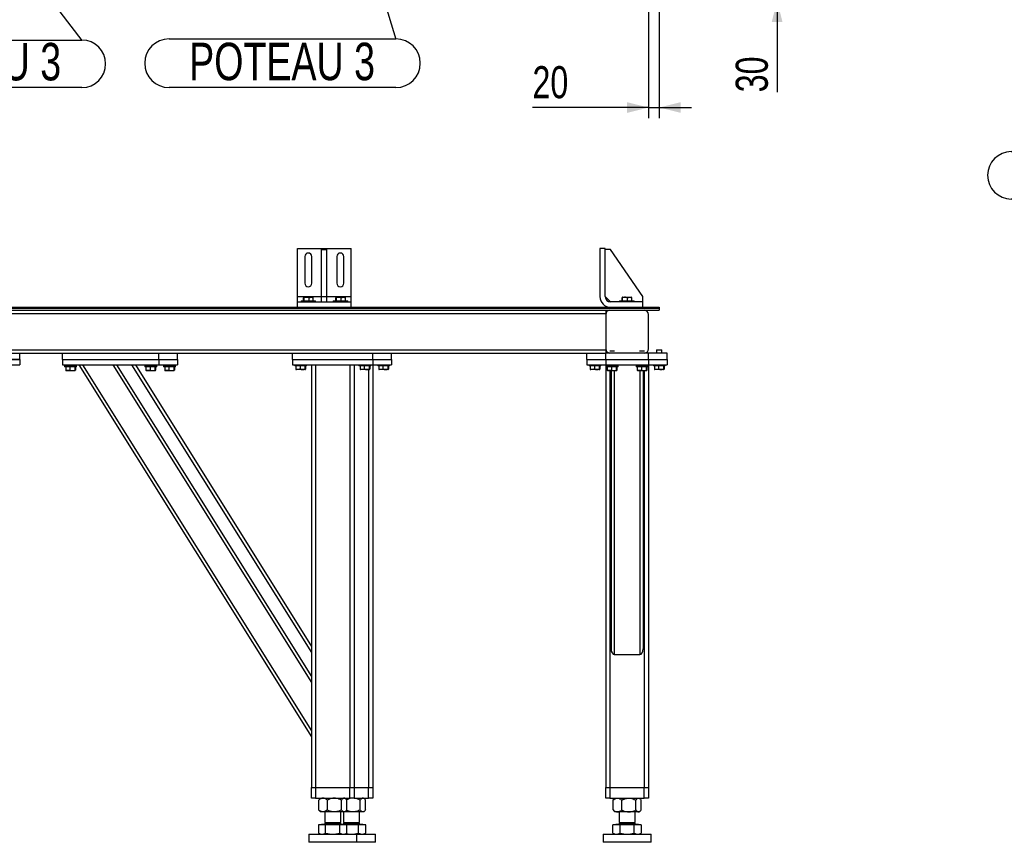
# Model space of a CAD drawing. Header units: millimetres. Extents: x 5 to 589, y 5 to 415.
# Tile 15 of 70: x 152 to 244, y 197 to 274. Entities that reach past the tile are written whole.
import ezdxf

# ---------------------------------------------------------------- set-up
doc = ezdxf.new("R2010")
doc.units = ezdxf.units.MM
doc.layers.add('COTES', color=1, linetype='Continuous')
doc.layers.add('NOTES', color=6, linetype='Continuous')
doc.layers.add('TRAIT-FORT', color=4, linetype='Continuous', lineweight=25)
doc.styles.add('SLDTEXTSTYLE0', font='TXT', dxfattribs={"width": 0.75})
doc.dimstyles.new('SLDDIMSTYLE3', dxfattribs={"dimtxt": 3, "dimasz": 2, "dimexe": 0, "dimexo": 0.0625, "dimgap": 0.75, "dimtad": 1, "dimdec": 0, "dimlfac": 20, "dimrnd": 1e-09, "dimzin": 12, "dimdsep": 46, "dimtxsty": 'SLDTEXTSTYLE0', "dimsah": 1, "dimcen": 0.09, "dimadec": 0, "dimazin": 3, "dimtfac": 1, "dimtdec": 0, "dimtmove": 0, "dimatfit": 0, "dimfxl": 1, "dimfrac": 2, "dimtolj": 1, "dimtzin": 12, "dimarcsym": 0})
doc.dimstyles.new('SLDDIMSTYLE4', dxfattribs={"dimtxt": 0.18, "dimasz": 1, "dimexe": 0, "dimexo": 0.0625, "dimgap": 0, "dimtad": 0, "dimtih": 1, "dimtoh": 1, "dimdec": 0, "dimrnd": 1e-09, "dimzin": 0, "dimdsep": 46, "dimtxsty": 'Standard', "dimblk1": 'DOT', "dimblk2": 'DOT', "dimsah": 1, "dimcen": 0.09, "dimadec": 0, "dimazin": 0, "dimtfac": 1, "dimtdec": 0, "dimtofl": 0, "dimtmove": 0, "dimatfit": 3, "dimldrblk": 'DOT', "dimfxl": 1, "dimfrac": 2, "dimtolj": 1, "dimtzin": 0, "dimarcsym": 0})

# ---------------------------------------------------------------- blocks, each defined once
blk = doc.blocks.new('_D_37')
at = {"layer": 'COTES', "color": 1, "transparency": 16777216}
for p, q in [((210.362, 295.551), (210.362, 264.551)), ((211.362, 274.551), (211.362, 264.551)), ((210.362, 265.551), (199.519, 265.551)), ((210.362, 265.551), (211.362, 265.551)), ((211.362, 265.551), (214.362, 265.551))]:
    blk.add_line(p, q, dxfattribs=at)
for points in [[(210.362, 265.551), (208.362, 266.051), (208.362, 265.051)], [(211.362, 265.551), (213.362, 265.051), (213.362, 266.051)]]:
    blk.add_solid(points, dxfattribs=at)
at = {"layer": 'COTES', "color": 1, "transparency": 16777216, "insert": (199.519, 269.418), "char_height": 3, "attachment_point": 1, "style": 'SLDTEXTSTYLE0'}
blk.add_mtext('20', dxfattribs=at)
blk = doc.blocks.new('_D_38')
at = {"layer": 'COTES', "color": 1, "transparency": 16777216}
for p, q in [((222.374, 277.051), (222.374, 280.051)), ((150.862, 277.051), (223.374, 277.051)), ((222.374, 277.051), (222.374, 275.551)), ((212.362, 275.551), (223.374, 275.551)), ((222.374, 275.551), (222.374, 266.973))]:
    blk.add_line(p, q, dxfattribs=at)
for points in [[(222.374, 277.051), (222.874, 279.051), (221.874, 279.051)], [(222.374, 275.551), (221.874, 273.551), (222.874, 273.551)]]:
    blk.add_solid(points, dxfattribs=at)
at = {"layer": 'COTES', "color": 1, "transparency": 16777216, "insert": (218.507, 266.973), "char_height": 3, "attachment_point": 1, "rotation": 90, "style": 'SLDTEXTSTYLE0'}
blk.add_mtext('30', dxfattribs=at)
blk = doc.blocks.new('SW_NOTE_6')
at = {"layer": 'NOTES', "color": 0}
for p, q in [((-21.198, 0.044), (0, 0.044)), ((0, -4.507), (-21.198, -4.507))]:
    blk.add_line(p, q, dxfattribs=at)
for centre, start, end in [((-21.198, -2.232), 90, 270), ((0, -2.232), 270, 90)]:
    blk.add_arc(centre, 2.275, start, end, dxfattribs=at)
at = {"layer": 'NOTES', "color": 0, "insert": (-10.641, -0.319), "char_height": 3.5, "attachment_point": 2, "style": 'SLDTEXTSTYLE0'}
blk.add_mtext('POTEAU 3', dxfattribs=at)
blk = doc.blocks.new('_Dot')
at = {"color": 0, "linetype": 'ByBlock', "lineweight": -2}
blk.add_line((-0.5, 0), (-1, 0), dxfattribs=at)
at = {"color": 0, "linetype": 'ByBlock', "const_width": 0.5}
blk.add_lwpolyline([(-0.25, 0, 1), (0.25, 0, 1)], format="xyb", close=True, dxfattribs=at)
blk = doc.blocks.new('SW_NOTE_7')
at = {"layer": 'NOTES', "color": 0}
for p, q in [((-21.198, 0.044), (0, 0.044)), ((0, -4.387), (-21.198, -4.387))]:
    blk.add_line(p, q, dxfattribs=at)
for centre, start, end in [((-21.198, -2.172), 90, 270), ((0, -2.172), 270, 90)]:
    blk.add_arc(centre, 2.216, start, end, dxfattribs=at)
at = {"layer": 'NOTES', "color": 0, "insert": (-10.62, -0.218), "char_height": 3.5, "attachment_point": 2, "style": 'SLDTEXTSTYLE0'}
blk.add_mtext('POTEAU 3', dxfattribs=at)
blk = doc.blocks.new('SW_NOTE_18')
at = {"layer": 'NOTES', "color": 0}
for p, q in [((-46.946, 4.475), (0, 4.475)), ((0, 0.044), (-46.946, 0.044))]:
    blk.add_line(p, q, dxfattribs=at)
for centre, start, end in [((-46.946, 2.259), 90, 270), ((0, 2.259), 270, 90)]:
    blk.add_arc(centre, 2.216, start, end, dxfattribs=at)
at = {"layer": 'NOTES', "color": 0, "insert": (-23.564, 4.226), "char_height": 3.5, "attachment_point": 2, "style": 'SLDTEXTSTYLE0'}
blk.add_mtext('TIGE FILETEE M12x200', dxfattribs=at)

msp = doc.modelspace()

# ---------------------------------------------------------------- linework, layer by layer
at = {"layer": 'TRAIT-FORT', "color": 4, "linetype": 'Continuous', "lineweight": 25}
for p, q in [((177.57, 252.377), (182.57, 252.377)), ((177.57, 247.877), (177.57, 252.377)), ((179.82, 247.877), (179.82, 252.277)), ((179.82, 252.277), (180.32, 252.277)), ((180.32, 247.877), (180.32, 252.277)), ((182.57, 247.877), (182.57, 252.377)), ((205.82, 252.377), (205.82, 247.877)), ((206.32, 252.377), (205.82, 252.377)), ((206.32, 247.877), (206.32, 252.377)), ((206.82, 252.277), (206.32, 252.277)), ((209.82, 247.877), (206.82, 252.277)), ((178.245, 251.627), (178.245, 249.127)), ((178.895, 249.127), (178.895, 251.627)), ((181.245, 251.627), (181.245, 249.127)), ((181.895, 249.127), (181.895, 251.627)), ((177.57, 247.377), (177.57, 247.877)), ((177.57, 247.877), (179.82, 247.877)), ((177.912, 247.477), (177.912, 247.377)), ((177.912, 247.477), (179.262, 247.477)), ((178.135, 247.477), (178.135, 247.777)), ((178.183, 247.827), (178.159, 247.813)), ((178.183, 247.827), (178.991, 247.827)), ((178.196, 247.477), (178.196, 247.777)), ((178.648, 247.477), (178.648, 247.777)), ((179.015, 247.813), (178.991, 247.827)), ((179.039, 247.477), (179.039, 247.777)), ((179.262, 247.377), (179.262, 247.477)), ((179.82, 247.377), (179.82, 247.877)), ((179.82, 247.877), (180.32, 247.877)), ((180.32, 247.377), (180.32, 247.877)), ((180.32, 247.877), (182.57, 247.877)), ((180.912, 247.477), (180.912, 247.377)), ((180.912, 247.477), (182.262, 247.477)), ((181.135, 247.477), (181.135, 247.777)), ((181.183, 247.827), (181.159, 247.813)), ((181.183, 247.827), (181.991, 247.827)), ((181.196, 247.477), (181.196, 247.777)), ((181.648, 247.477), (181.648, 247.777)), ((182.015, 247.813), (181.991, 247.827)), ((182.039, 247.477), (182.039, 247.777)), ((182.262, 247.377), (182.262, 247.477)), ((182.57, 247.377), (182.57, 247.877)), ((206.32, 247.877), (206.82, 247.377)), ((207.662, 247.477), (207.662, 247.377)), ((207.662, 247.477), (209.012, 247.477)), ((207.885, 247.477), (207.885, 247.777)), ((207.933, 247.827), (207.909, 247.813)), ((207.933, 247.827), (208.741, 247.827)), ((207.946, 247.477), (207.946, 247.777)), ((208.398, 247.477), (208.398, 247.777)), ((208.765, 247.813), (208.741, 247.827)), ((208.789, 247.477), (208.789, 247.777)), ((209.012, 247.377), (209.012, 247.477)), ((209.82, 247.377), (209.82, 247.877)), ((98.612, 246.877), (158.362, 246.877)), ((98.612, 246.802), (158.362, 246.802)), ((147.362, 246.802), (211.362, 246.802)), ((147.362, 246.602), (211.362, 246.602)), ((158.362, 246.877), (158.362, 246.802)), ((158.372, 246.877), (158.372, 246.802)), ((158.372, 246.877), (211.362, 246.877)), ((158.372, 246.802), (211.362, 246.802)), ((177.57, 246.877), (177.57, 247.377)), ((177.57, 247.377), (182.57, 247.377)), ((179.82, 247.377), (180.32, 247.377)), ((182.57, 246.877), (182.57, 247.377)), ((206.362, 246.602), (206.362, 246.302)), ((209.82, 247.377), (206.82, 247.377)), ((209.82, 246.877), (209.82, 247.377)), ((211.362, 246.877), (211.362, 246.802)), ((211.362, 246.802), (211.362, 246.602)), ((148.862, 246.302), (206.362, 246.302)), ((206.362, 246.202), (206.362, 243.002)), ((210.362, 243.002), (210.362, 246.202)), ((148.862, 242.902), (206.362, 242.902)), ((206.362, 242.902), (206.362, 242.602)), ((211.147, 242.902), (211.112, 242.867)), ((211.112, 242.867), (211.112, 242.602)), ((211.612, 242.867), (211.112, 242.867)), ((211.147, 242.902), (211.575, 242.902)), ((211.575, 242.902), (211.577, 242.902)), ((211.612, 242.867), (211.577, 242.902)), ((211.612, 242.602), (211.612, 242.867)), ((144.112, 242.002), (151.612, 242.002)), ((151.612, 242.002), (148.112, 242.002)), ((149.162, 242.602), (206.362, 242.602)), ((151.612, 242.002), (151.612, 242.602)), ((151.612, 242.002), (151.612, 241.502)), ((155.612, 242.002), (155.612, 242.602)), ((155.612, 242.002), (155.612, 241.502)), ((155.612, 242.002), (164.612, 242.002)), ((164.612, 242.002), (164.612, 242.602)), ((164.612, 242.002), (166.362, 242.002)), ((164.612, 242.002), (164.612, 241.502)), ((166.362, 242.002), (166.362, 242.602)), ((166.362, 242.002), (166.362, 241.502)), ((177.112, 242.002), (177.112, 242.602)), ((177.112, 242.002), (177.112, 241.502)), ((177.112, 242.002), (184.612, 242.002)), ((184.612, 242.002), (184.612, 242.602)), ((184.612, 242.002), (186.362, 242.002)), ((184.612, 242.002), (184.612, 241.502)), ((186.362, 242.002), (186.362, 242.602)), ((186.362, 242.002), (186.362, 241.502)), ((204.612, 242.002), (204.612, 242.602)), ((204.612, 242.002), (206.362, 242.002)), ((204.612, 242.002), (204.612, 241.502)), ((210.362, 242.602), (206.362, 242.602)), ((206.362, 242.002), (206.362, 242.602)), ((206.362, 242.002), (206.362, 241.502)), ((206.362, 242.002), (210.362, 242.002)), ((206.712, 242.605), (206.712, 242.602)), ((207.191, 242.767), (206.733, 242.767)), ((206.772, 242.802), (207.152, 242.802)), ((209.991, 242.767), (209.533, 242.767)), ((209.572, 242.802), (209.952, 242.802)), ((210.012, 242.602), (210.012, 242.605)), ((212.112, 242.602), (210.362, 242.602)), ((210.362, 242.002), (210.362, 242.602)), ((210.362, 242.002), (212.112, 242.002)), ((210.362, 242.002), (210.362, 241.502)), ((212.112, 242.002), (212.112, 242.602)), ((212.112, 242.002), (212.112, 241.502)), ((144.112, 241.502), (151.612, 241.502)), ((155.612, 241.502), (164.612, 241.502)), ((155.812, 241.402), (155.812, 241.302)), ((156.912, 241.402), (155.812, 241.402)), ((156.912, 241.302), (155.812, 241.302)), ((155.91, 241.302), (155.91, 241.002)), ((156.112, 241.502), (156.112, 241.402)), ((156.301, 241.302), (156.301, 241.002)), ((156.612, 241.402), (156.612, 241.502)), ((156.753, 241.302), (156.753, 241.002)), ((156.814, 241.302), (156.814, 241.002)), ((156.912, 241.302), (156.912, 241.402)), ((157.129, 241.502), (178.862, 206.721)), ((157.482, 241.502), (178.862, 207.288)), ((160.312, 241.502), (178.862, 211.817)), ((160.666, 241.502), (178.862, 212.383)), ((162.062, 241.502), (178.862, 214.617)), ((162.416, 241.502), (178.862, 215.183)), ((163.312, 241.402), (163.312, 241.302)), ((164.412, 241.402), (163.312, 241.402)), ((164.412, 241.302), (163.312, 241.302)), ((163.41, 241.302), (163.41, 241.002)), ((163.612, 241.502), (163.612, 241.402)), ((163.801, 241.302), (163.801, 241.002)), ((164.112, 241.402), (164.112, 241.502)), ((164.253, 241.302), (164.253, 241.002)), ((164.314, 241.302), (164.314, 241.002)), ((164.412, 241.302), (164.412, 241.402)), ((164.612, 241.502), (166.362, 241.502)), ((165.062, 241.402), (165.062, 241.302)), ((166.162, 241.402), (165.062, 241.402)), ((166.162, 241.302), (165.062, 241.302)), ((165.16, 241.302), (165.16, 241.002)), ((165.362, 241.502), (165.362, 241.402)), ((165.551, 241.302), (165.551, 241.002)), ((165.862, 241.402), (165.862, 241.502)), ((166.003, 241.302), (166.003, 241.002)), ((166.064, 241.302), (166.064, 241.002)), ((166.162, 241.302), (166.162, 241.402)), ((177.112, 241.502), (184.612, 241.502)), ((177.312, 241.502), (177.312, 241.402)), ((178.412, 241.402), (177.312, 241.402)), ((177.41, 241.402), (177.41, 241.102)), ((177.434, 241.066), (177.458, 241.052)), ((178.266, 241.052), (177.458, 241.052)), ((177.801, 241.402), (177.801, 241.102)), ((178.253, 241.402), (178.253, 241.102)), ((178.266, 241.052), (178.29, 241.066)), ((178.314, 241.402), (178.314, 241.102)), ((178.412, 241.402), (178.412, 241.502)), ((178.862, 241.502), (178.862, 202.002)), ((179.262, 241.502), (179.262, 202.002)), ((182.462, 241.502), (182.462, 202.002)), ((182.862, 241.502), (182.862, 202.002)), ((183.312, 241.502), (183.312, 241.402)), ((184.412, 241.402), (183.312, 241.402)), ((183.41, 241.402), (183.41, 241.102)), ((183.434, 241.066), (183.458, 241.052)), ((184.266, 241.052), (183.458, 241.052)), ((183.801, 241.402), (183.801, 241.102)), ((184.212, 241.052), (184.212, 202.002)), ((184.253, 241.402), (184.253, 241.102)), ((184.266, 241.052), (184.29, 241.066)), ((184.314, 241.402), (184.314, 241.102)), ((184.412, 241.402), (184.412, 241.502)), ((184.612, 241.502), (184.612, 202.002)), ((184.612, 241.502), (186.362, 241.502)), ((185.062, 241.502), (185.062, 241.402)), ((186.162, 241.402), (185.062, 241.402)), ((185.16, 241.402), (185.16, 241.102)), ((185.184, 241.066), (185.208, 241.052)), ((186.016, 241.052), (185.208, 241.052)), ((185.551, 241.402), (185.551, 241.102)), ((186.003, 241.402), (186.003, 241.102)), ((186.016, 241.052), (186.04, 241.066)), ((186.064, 241.402), (186.064, 241.102)), ((186.162, 241.402), (186.162, 241.502)), ((204.612, 241.502), (206.362, 241.502)), ((204.812, 241.502), (204.812, 241.402)), ((205.912, 241.402), (204.812, 241.402)), ((204.91, 241.402), (204.91, 241.102)), ((204.934, 241.066), (204.958, 241.052)), ((205.766, 241.052), (204.958, 241.052)), ((205.301, 241.402), (205.301, 241.102)), ((205.753, 241.402), (205.753, 241.102)), ((205.766, 241.052), (205.79, 241.066)), ((205.814, 241.402), (205.814, 241.102)), ((205.912, 241.402), (205.912, 241.502)), ((206.362, 241.502), (206.362, 202.002)), ((206.362, 241.502), (210.362, 241.502)), ((206.412, 241.402), (206.412, 241.302)), ((207.512, 241.402), (206.412, 241.402)), ((207.512, 241.302), (206.412, 241.302)), ((206.51, 241.302), (206.51, 241.002)), ((206.712, 241.502), (206.712, 241.402)), ((206.901, 241.302), (206.901, 241.002)), ((207.212, 241.402), (207.212, 241.502)), ((207.353, 241.302), (207.353, 241.002)), ((207.414, 241.302), (207.414, 241.002)), ((207.512, 241.302), (207.512, 241.402)), ((209.212, 241.402), (209.212, 241.302)), ((210.312, 241.402), (209.212, 241.402)), ((210.312, 241.302), (209.212, 241.302)), ((209.31, 241.302), (209.31, 241.002)), ((209.512, 241.502), (209.512, 241.402)), ((209.701, 241.302), (209.701, 241.002)), ((210.012, 241.402), (210.012, 241.502)), ((210.153, 241.302), (210.153, 241.002)), ((210.214, 241.302), (210.214, 241.002)), ((210.312, 241.302), (210.312, 241.402)), ((210.362, 241.502), (210.362, 202.002)), ((210.362, 241.502), (212.112, 241.502)), ((210.812, 241.502), (210.812, 241.402)), ((211.912, 241.402), (210.812, 241.402)), ((210.91, 241.402), (210.91, 241.102)), ((210.934, 241.066), (210.958, 241.052)), ((211.766, 241.052), (210.958, 241.052)), ((211.301, 241.402), (211.301, 241.102)), ((211.753, 241.402), (211.753, 241.102)), ((211.766, 241.052), (211.79, 241.066)), ((211.814, 241.402), (211.814, 241.102)), ((211.912, 241.402), (211.912, 241.502)), ((155.934, 240.966), (155.958, 240.952)), ((156.766, 240.952), (155.958, 240.952)), ((156.766, 240.952), (156.79, 240.966)), ((163.434, 240.966), (163.458, 240.952)), ((164.266, 240.952), (163.458, 240.952)), ((164.266, 240.952), (164.29, 240.966)), ((165.184, 240.966), (165.208, 240.952)), ((166.016, 240.952), (165.208, 240.952)), ((166.016, 240.952), (166.04, 240.966)), ((206.534, 240.966), (206.558, 240.952)), ((207.366, 240.952), (206.558, 240.952)), ((206.762, 240.952), (206.762, 202.002)), ((206.862, 240.952), (206.862, 214.956)), ((207.162, 240.952), (207.162, 214.42)), ((207.366, 240.952), (207.39, 240.966)), ((209.334, 240.966), (209.358, 240.952)), ((210.166, 240.952), (209.358, 240.952)), ((209.562, 240.952), (209.562, 214.42)), ((209.862, 240.952), (209.862, 214.956)), ((209.962, 240.952), (209.962, 202.002)), ((210.166, 240.952), (210.19, 240.966)), ((207.162, 214.42), (209.562, 214.42)), ((178.862, 201.002), (178.862, 202.002)), ((178.862, 202.002), (179.262, 202.002)), ((179.262, 202.002), (179.262, 201.002)), ((179.262, 202.002), (182.462, 202.002)), ((182.462, 201.002), (182.462, 202.002)), ((182.462, 202.002), (182.862, 202.002)), ((182.862, 202.002), (182.862, 201.002)), ((182.862, 202.002), (184.212, 202.002)), ((184.212, 201.002), (184.212, 202.002)), ((184.212, 202.002), (184.612, 202.002)), ((184.612, 202.002), (184.612, 201.002)), ((206.362, 201.002), (206.362, 202.002)), ((206.362, 202.002), (206.762, 202.002)), ((206.762, 202.002), (206.762, 201.002)), ((206.762, 202.002), (209.962, 202.002)), ((209.962, 201.002), (209.962, 202.002)), ((209.962, 202.002), (210.362, 202.002)), ((210.362, 202.002), (210.362, 201.002)), ((179.262, 201.002), (178.862, 201.002)), ((179.262, 201.002), (182.462, 201.002)), ((179.547, 199.9), (179.547, 200.824)), ((179.712, 201.002), (179.62, 200.91)), ((180.361, 199.9), (180.361, 200.824)), ((181.677, 199.9), (181.677, 200.824)), ((182.106, 200.908), (182.012, 201.002)), ((182.177, 199.9), (182.177, 200.824)), ((182.862, 201.002), (182.462, 201.002)), ((182.862, 201.002), (184.212, 201.002)), ((183.427, 199.9), (183.427, 200.824)), ((183.856, 200.908), (183.762, 201.002)), ((183.927, 199.9), (183.927, 200.824)), ((184.612, 201.002), (184.212, 201.002)), ((206.762, 201.002), (206.362, 201.002)), ((206.762, 201.002), (209.962, 201.002)), ((207.047, 200.824), (207.12, 200.905)), ((207.047, 199.9), (207.047, 200.824)), ((207.212, 201.002), (207.118, 200.908)), ((207.861, 199.9), (207.861, 200.824)), ((209.177, 199.9), (209.177, 200.824)), ((209.604, 200.91), (209.512, 201.002)), ((209.677, 199.9), (209.677, 200.824)), ((210.362, 201.002), (209.962, 201.002)), ((179.62, 199.814), (179.712, 199.722)), ((179.954, 199.722), (179.712, 199.722)), ((181.019, 199.722), (179.954, 199.722)), ((180.112, 199.722), (180.112, 198.737)), ((181.927, 199.722), (181.019, 199.722)), ((181.612, 198.737), (181.612, 199.722)), ((181.862, 199.722), (181.862, 198.737)), ((182.012, 199.722), (181.927, 199.722)), ((182.012, 199.722), (182.106, 199.816)), ((182.769, 199.722), (182.012, 199.722)), ((183.677, 199.722), (182.769, 199.722)), ((183.362, 198.737), (183.362, 199.722)), ((183.762, 199.722), (183.677, 199.722)), ((183.762, 199.722), (183.856, 199.816)), ((207.047, 199.9), (207.12, 199.819)), ((207.118, 199.816), (207.212, 199.722)), ((207.454, 199.722), (207.212, 199.722)), ((208.519, 199.722), (207.454, 199.722)), ((207.612, 199.722), (207.612, 198.737)), ((209.427, 199.722), (208.519, 199.722)), ((209.112, 198.737), (209.112, 199.722)), ((209.512, 199.722), (209.427, 199.722)), ((209.512, 199.722), (209.604, 199.814)), ((180.207, 198.737), (180.112, 198.642)), ((180.112, 198.737), (181.612, 198.737)), ((181.612, 198.642), (181.517, 198.737)), ((181.957, 198.737), (181.862, 198.642)), ((181.862, 198.737), (183.362, 198.737)), ((183.362, 198.642), (183.267, 198.737)), ((207.707, 198.737), (207.612, 198.642)), ((207.612, 198.737), (209.011, 198.737)), ((209.011, 198.737), (209.112, 198.737)), ((209.112, 198.642), (209.017, 198.737)), ((179.534, 198.522), (179.534, 197.73)), ((180.198, 198.522), (179.534, 198.522)), ((179.794, 198.557), (179.759, 198.522)), ((179.794, 198.562), (179.794, 198.557)), ((179.794, 198.562), (181.929, 198.562)), ((179.794, 198.557), (181.929, 198.557)), ((180.112, 198.642), (180.112, 198.612)), ((180.112, 198.642), (180.487, 198.642)), ((180.112, 198.612), (181.612, 198.612)), ((180.198, 197.73), (180.198, 198.522)), ((181.526, 198.522), (180.198, 198.522)), ((180.487, 198.642), (181.612, 198.642)), ((181.526, 197.73), (181.526, 198.522)), ((182.19, 198.522), (181.526, 198.522)), ((181.612, 198.612), (181.612, 198.642)), ((181.862, 198.642), (181.862, 198.612)), ((181.862, 198.642), (182.237, 198.642)), ((181.862, 198.612), (183.362, 198.612)), ((181.929, 198.557), (181.929, 198.562)), ((181.929, 198.562), (183.679, 198.562)), ((181.964, 198.522), (181.929, 198.557)), ((181.929, 198.557), (183.679, 198.557)), ((183.276, 198.522), (182.19, 198.522)), ((182.19, 197.73), (182.19, 198.522)), ((182.237, 198.642), (183.362, 198.642)), ((183.276, 197.73), (183.276, 198.522)), ((183.94, 198.522), (183.276, 198.522)), ((183.362, 198.612), (183.362, 198.642)), ((183.679, 198.557), (183.679, 198.562)), ((183.714, 198.522), (183.679, 198.557)), ((183.94, 197.73), (183.94, 198.522)), ((207.034, 197.73), (207.034, 198.522)), ((207.698, 198.522), (207.034, 198.522)), ((207.294, 198.557), (207.259, 198.522)), ((207.294, 198.562), (207.294, 198.557)), ((207.294, 198.562), (209.286, 198.562)), ((207.294, 198.557), (209.286, 198.557)), ((207.612, 198.642), (207.612, 198.612)), ((207.612, 198.642), (209.112, 198.642)), ((207.612, 198.612), (209.011, 198.612)), ((207.698, 197.73), (207.698, 198.522)), ((209.026, 198.522), (207.698, 198.522)), ((209.011, 198.612), (209.112, 198.612)), ((209.026, 197.73), (209.026, 198.522)), ((209.69, 198.522), (209.026, 198.522)), ((209.112, 198.612), (209.112, 198.642)), ((209.286, 198.562), (209.429, 198.562)), ((209.286, 198.557), (209.429, 198.557)), ((209.429, 198.557), (209.429, 198.562)), ((209.464, 198.522), (209.429, 198.557)), ((209.69, 198.522), (209.69, 197.73)), ((178.612, 197.627), (178.612, 196.877)), ((178.612, 197.627), (183.112, 197.627)), ((183.112, 196.877), (178.612, 196.877)), ((179.534, 197.73), (179.712, 197.627)), ((182.012, 197.627), (182.19, 197.73)), ((183.112, 196.877), (183.112, 197.627)), ((183.112, 197.627), (184.862, 197.627)), ((184.862, 196.877), (183.112, 196.877)), ((183.762, 197.627), (183.94, 197.73)), ((184.862, 196.877), (184.862, 197.627)), ((206.112, 197.627), (206.112, 196.877)), ((206.112, 197.627), (210.612, 197.627)), ((210.612, 196.877), (206.112, 196.877)), ((207.034, 197.73), (207.212, 197.627)), ((209.512, 197.627), (209.69, 197.73)), ((210.612, 196.877), (210.612, 197.627))]:
    msp.add_line(p, q, dxfattribs=at)
for centre, radius, start, end in [((178.57, 251.627), 0.325, 0, 180), ((181.57, 251.627), 0.325, 0, 180), ((178.57, 249.127), 0.325, 180, 0), ((181.57, 249.127), 0.325, 180, 0), ((206.82, 247.877), 1, 180, 270), ((206.82, 247.877), 0.5, 180, 270), ((206.762, 246.202), 0.4, 90, 180), ((209.962, 246.202), 0.4, 0, 90), ((206.762, 243.002), 0.4, 180, 265.82391), ((209.962, 243.002), 0.4, 274.17609, 0), ((180.062, 198.612), 0.05, 270, 0), ((181.662, 198.612), 0.05, 180, 270), ((181.812, 198.612), 0.05, 270, 0), ((183.412, 198.612), 0.05, 180, 270), ((207.562, 198.612), 0.05, 270, 0), ((209.162, 198.612), 0.05, 180, 270)]:
    msp.add_arc(centre, radius, start, end, dxfattribs=at)
for centre, start_param, end_param in [((207.162, 214.956), 4.712389, 6.283185), ((209.562, 214.956), 0, 1.570796)]:
    msp.add_ellipse(centre, major_axis=(0, -0.536), ratio=0.559193, start_param=start_param, end_param=end_param, dxfattribs=at)
for points, knots in [([(178.196, 247.777), (178.188, 247.792), (178.175, 247.817), (178.157, 247.815), (178.144, 247.797), (178.137, 247.781), (178.135, 247.777)], [0, 0, 0, 0, 0.385549, 0.637642, 0.896546, 1, 1, 1, 1]), ([(178.648, 247.777), (178.608, 247.788), (178.529, 247.81), (178.411, 247.818), (178.299, 247.806), (178.23, 247.787), (178.196, 247.777)], [0, 0, 0, 0, 0.264605, 0.534948, 0.765343, 1, 1, 1, 1]), ([(178.648, 247.777), (178.682, 247.788), (178.75, 247.81), (178.852, 247.818), (178.949, 247.806), (179.009, 247.787), (179.039, 247.777)], [0, 0, 0, 0, 0.264605, 0.534948, 0.765343, 1, 1, 1, 1]), ([(179.039, 247.777), (179.031, 247.795), (179.023, 247.813), (179.015, 247.813), (179.015, 247.813)], [0, 0, 0, 0, 0.977492, 1, 1, 1, 1]), ([(181.196, 247.777), (181.188, 247.792), (181.175, 247.817), (181.157, 247.815), (181.144, 247.797), (181.137, 247.781), (181.135, 247.777)], [0, 0, 0, 0, 0.385549, 0.637642, 0.896546, 1, 1, 1, 1]), ([(181.648, 247.777), (181.608, 247.788), (181.529, 247.81), (181.411, 247.818), (181.299, 247.806), (181.23, 247.787), (181.196, 247.777)], [0, 0, 0, 0, 0.264605, 0.534948, 0.765343, 1, 1, 1, 1]), ([(181.648, 247.777), (181.682, 247.788), (181.75, 247.81), (181.852, 247.818), (181.949, 247.806), (182.009, 247.787), (182.039, 247.777)], [0, 0, 0, 0, 0.264605, 0.534948, 0.765343, 1, 1, 1, 1]), ([(182.039, 247.777), (182.031, 247.795), (182.023, 247.813), (182.015, 247.813), (182.015, 247.813)], [0, 0, 0, 0, 0.977492, 1, 1, 1, 1]), ([(207.946, 247.777), (207.938, 247.792), (207.925, 247.817), (207.907, 247.815), (207.894, 247.797), (207.887, 247.781), (207.885, 247.777)], [0, 0, 0, 0, 0.385549, 0.637642, 0.896546, 1, 1, 1, 1]), ([(208.398, 247.777), (208.358, 247.788), (208.279, 247.81), (208.161, 247.818), (208.049, 247.806), (207.98, 247.787), (207.946, 247.777)], [0, 0, 0, 0, 0.264605, 0.534948, 0.765343, 1, 1, 1, 1]), ([(208.398, 247.777), (208.432, 247.788), (208.5, 247.81), (208.602, 247.818), (208.699, 247.806), (208.759, 247.787), (208.789, 247.777)], [0, 0, 0, 0, 0.264605, 0.534948, 0.765343, 1, 1, 1, 1]), ([(208.789, 247.777), (208.781, 247.795), (208.773, 247.813), (208.765, 247.813), (208.765, 247.813)], [0, 0, 0, 0, 0.977492, 1, 1, 1, 1]), ([(177.41, 241.102), (177.418, 241.084), (177.425, 241.066), (177.434, 241.067), (177.434, 241.067)], [0, 0, 0, 0, 0.977492, 1, 1, 1, 1]), ([(177.801, 241.102), (177.767, 241.091), (177.699, 241.069), (177.597, 241.061), (177.5, 241.073), (177.44, 241.092), (177.41, 241.102)], [0, 0, 0, 0, 0.264605, 0.534948, 0.765343, 1, 1, 1, 1]), ([(177.801, 241.102), (177.841, 241.091), (177.92, 241.069), (178.037, 241.061), (178.15, 241.073), (178.219, 241.092), (178.253, 241.102)], [0, 0, 0, 0, 0.2646049, 0.5349477, 0.7653431, 1, 1, 1, 1]), ([(178.253, 241.102), (178.261, 241.087), (178.274, 241.062), (178.292, 241.064), (178.305, 241.082), (178.312, 241.098), (178.314, 241.102)], [0, 0, 0, 0, 0.385549, 0.637642, 0.896546, 1, 1, 1, 1]), ([(183.41, 241.102), (183.418, 241.084), (183.425, 241.066), (183.434, 241.067), (183.434, 241.067)], [0, 0, 0, 0, 0.977492, 1, 1, 1, 1]), ([(183.801, 241.102), (183.767, 241.091), (183.699, 241.069), (183.597, 241.061), (183.5, 241.073), (183.44, 241.092), (183.41, 241.102)], [0, 0, 0, 0, 0.264605, 0.534948, 0.765343, 1, 1, 1, 1]), ([(183.801, 241.102), (183.841, 241.091), (183.92, 241.069), (184.037, 241.061), (184.15, 241.073), (184.219, 241.092), (184.253, 241.102)], [0, 0, 0, 0, 0.2646049, 0.5349477, 0.7653431, 1, 1, 1, 1]), ([(184.253, 241.102), (184.261, 241.087), (184.274, 241.062), (184.292, 241.064), (184.305, 241.082), (184.312, 241.098), (184.314, 241.102)], [0, 0, 0, 0, 0.385549, 0.637642, 0.896546, 1, 1, 1, 1]), ([(185.16, 241.102), (185.168, 241.084), (185.175, 241.066), (185.184, 241.067), (185.184, 241.067)], [0, 0, 0, 0, 0.977492, 1, 1, 1, 1]), ([(185.551, 241.102), (185.517, 241.091), (185.449, 241.069), (185.347, 241.061), (185.25, 241.073), (185.19, 241.092), (185.16, 241.102)], [0, 0, 0, 0, 0.264605, 0.534948, 0.765343, 1, 1, 1, 1]), ([(185.551, 241.102), (185.591, 241.091), (185.67, 241.069), (185.787, 241.061), (185.9, 241.073), (185.969, 241.092), (186.003, 241.102)], [0, 0, 0, 0, 0.2646049, 0.5349477, 0.7653431, 1, 1, 1, 1]), ([(186.003, 241.102), (186.011, 241.087), (186.024, 241.062), (186.042, 241.064), (186.055, 241.082), (186.062, 241.098), (186.064, 241.102)], [0, 0, 0, 0, 0.385549, 0.637642, 0.896546, 1, 1, 1, 1]), ([(204.91, 241.102), (204.918, 241.084), (204.925, 241.066), (204.934, 241.067), (204.934, 241.067)], [0, 0, 0, 0, 0.977492, 1, 1, 1, 1]), ([(205.301, 241.102), (205.267, 241.091), (205.199, 241.069), (205.097, 241.061), (205, 241.073), (204.94, 241.092), (204.91, 241.102)], [0, 0, 0, 0, 0.264605, 0.534948, 0.765343, 1, 1, 1, 1]), ([(205.301, 241.102), (205.341, 241.091), (205.42, 241.069), (205.537, 241.061), (205.65, 241.073), (205.719, 241.092), (205.753, 241.102)], [0, 0, 0, 0, 0.2646049, 0.5349477, 0.7653431, 1, 1, 1, 1]), ([(205.753, 241.102), (205.761, 241.087), (205.774, 241.062), (205.792, 241.064), (205.805, 241.082), (205.812, 241.098), (205.814, 241.102)], [0, 0, 0, 0, 0.385549, 0.637642, 0.896546, 1, 1, 1, 1]), ([(210.91, 241.102), (210.918, 241.084), (210.925, 241.066), (210.934, 241.067), (210.934, 241.067)], [0, 0, 0, 0, 0.977492, 1, 1, 1, 1]), ([(211.301, 241.102), (211.267, 241.091), (211.199, 241.069), (211.097, 241.061), (211, 241.073), (210.94, 241.092), (210.91, 241.102)], [0, 0, 0, 0, 0.264605, 0.534948, 0.765343, 1, 1, 1, 1]), ([(211.301, 241.102), (211.341, 241.091), (211.42, 241.069), (211.537, 241.061), (211.65, 241.073), (211.719, 241.092), (211.753, 241.102)], [0, 0, 0, 0, 0.2646049, 0.5349477, 0.7653431, 1, 1, 1, 1]), ([(211.753, 241.102), (211.761, 241.087), (211.774, 241.062), (211.792, 241.064), (211.805, 241.082), (211.812, 241.098), (211.814, 241.102)], [0, 0, 0, 0, 0.385549, 0.637642, 0.896546, 1, 1, 1, 1]), ([(155.91, 241.002), (155.918, 240.984), (155.925, 240.966), (155.934, 240.967), (155.934, 240.967)], [0, 0, 0, 0, 0.977492, 1, 1, 1, 1]), ([(156.301, 241.002), (156.267, 240.991), (156.199, 240.969), (156.097, 240.961), (156, 240.973), (155.94, 240.992), (155.91, 241.002)], [0, 0, 0, 0, 0.264605, 0.534948, 0.765343, 1, 1, 1, 1]), ([(156.301, 241.002), (156.341, 240.991), (156.42, 240.969), (156.537, 240.961), (156.65, 240.973), (156.719, 240.992), (156.753, 241.002)], [0, 0, 0, 0, 0.2646049, 0.5349477, 0.7653431, 1, 1, 1, 1]), ([(156.753, 241.002), (156.761, 240.987), (156.774, 240.962), (156.792, 240.964), (156.805, 240.982), (156.812, 240.998), (156.814, 241.002)], [0, 0, 0, 0, 0.385549, 0.637642, 0.896546, 1, 1, 1, 1]), ([(163.41, 241.002), (163.418, 240.984), (163.425, 240.966), (163.434, 240.967), (163.434, 240.967)], [0, 0, 0, 0, 0.977492, 1, 1, 1, 1]), ([(163.801, 241.002), (163.767, 240.991), (163.699, 240.969), (163.597, 240.961), (163.5, 240.973), (163.44, 240.992), (163.41, 241.002)], [0, 0, 0, 0, 0.264605, 0.534948, 0.765343, 1, 1, 1, 1]), ([(163.801, 241.002), (163.841, 240.991), (163.92, 240.969), (164.037, 240.961), (164.15, 240.973), (164.219, 240.992), (164.253, 241.002)], [0, 0, 0, 0, 0.2646049, 0.5349477, 0.7653431, 1, 1, 1, 1]), ([(164.253, 241.002), (164.261, 240.987), (164.274, 240.962), (164.292, 240.964), (164.305, 240.982), (164.312, 240.998), (164.314, 241.002)], [0, 0, 0, 0, 0.385549, 0.637642, 0.896546, 1, 1, 1, 1]), ([(165.16, 241.002), (165.168, 240.984), (165.175, 240.966), (165.184, 240.967), (165.184, 240.967)], [0, 0, 0, 0, 0.977492, 1, 1, 1, 1]), ([(165.551, 241.002), (165.517, 240.991), (165.449, 240.969), (165.347, 240.961), (165.25, 240.973), (165.19, 240.992), (165.16, 241.002)], [0, 0, 0, 0, 0.264605, 0.534948, 0.765343, 1, 1, 1, 1]), ([(165.551, 241.002), (165.591, 240.991), (165.67, 240.969), (165.787, 240.961), (165.9, 240.973), (165.969, 240.992), (166.003, 241.002)], [0, 0, 0, 0, 0.2646049, 0.5349477, 0.7653431, 1, 1, 1, 1]), ([(166.003, 241.002), (166.011, 240.987), (166.024, 240.962), (166.042, 240.964), (166.055, 240.982), (166.062, 240.998), (166.064, 241.002)], [0, 0, 0, 0, 0.385549, 0.637642, 0.896546, 1, 1, 1, 1]), ([(206.51, 241.002), (206.518, 240.984), (206.525, 240.966), (206.534, 240.967), (206.534, 240.967)], [0, 0, 0, 0, 0.977492, 1, 1, 1, 1]), ([(206.901, 241.002), (206.867, 240.991), (206.799, 240.969), (206.697, 240.961), (206.6, 240.973), (206.54, 240.992), (206.51, 241.002)], [0, 0, 0, 0, 0.264605, 0.534948, 0.765343, 1, 1, 1, 1]), ([(206.901, 241.002), (206.941, 240.991), (207.02, 240.969), (207.137, 240.961), (207.25, 240.973), (207.319, 240.992), (207.353, 241.002)], [0, 0, 0, 0, 0.2646049, 0.5349477, 0.7653431, 1, 1, 1, 1]), ([(207.353, 241.002), (207.361, 240.987), (207.374, 240.962), (207.392, 240.964), (207.405, 240.982), (207.412, 240.998), (207.414, 241.002)], [0, 0, 0, 0, 0.385549, 0.637642, 0.896546, 1, 1, 1, 1]), ([(209.31, 241.002), (209.318, 240.984), (209.325, 240.966), (209.334, 240.967), (209.334, 240.967)], [0, 0, 0, 0, 0.977492, 1, 1, 1, 1]), ([(209.701, 241.002), (209.667, 240.991), (209.599, 240.969), (209.497, 240.961), (209.4, 240.973), (209.34, 240.992), (209.31, 241.002)], [0, 0, 0, 0, 0.264605, 0.534948, 0.765343, 1, 1, 1, 1]), ([(209.701, 241.002), (209.741, 240.991), (209.82, 240.969), (209.937, 240.961), (210.05, 240.973), (210.119, 240.992), (210.153, 241.002)], [0, 0, 0, 0, 0.2646049, 0.5349477, 0.7653431, 1, 1, 1, 1]), ([(210.153, 241.002), (210.161, 240.987), (210.174, 240.962), (210.192, 240.964), (210.205, 240.982), (210.212, 240.998), (210.214, 241.002)], [0, 0, 0, 0, 0.385549, 0.637642, 0.896546, 1, 1, 1, 1]), ([(179.954, 201.002), (179.919, 200.999), (179.847, 200.994), (179.743, 200.955), (179.642, 200.898), (179.578, 200.849), (179.547, 200.824)], [0, 0, 0, 0, 0.249578, 0.504364, 0.751047, 1, 1, 1, 1]), ([(179.62, 200.909), (179.615, 200.904), (179.59, 200.882), (179.566, 200.85), (179.547, 200.824)], [0, 0, 0, 0, 0.191471, 1, 1, 1, 1]), ([(180.361, 200.824), (180.306, 200.866), (180.221, 200.929), (180.1, 200.981), (180.02, 201), (179.971, 201.001), (179.954, 201.002)], [0, 0, 0, 0, 0.4320454, 0.6543493, 0.8796534, 1, 1, 1, 1]), ([(181.019, 201.002), (181.008, 201.002), (180.915, 201.001), (180.74, 200.976), (180.533, 200.907), (180.409, 200.847), (180.361, 200.824)], [0, 0, 0, 0, 0.0504, 0.402614, 0.767588, 1, 1, 1, 1]), ([(181.677, 200.824), (181.6, 200.86), (181.458, 200.926), (181.236, 200.989), (181.092, 200.998), (181.019, 201.002)], [0, 0, 0, 0, 0.370774, 0.681182, 1, 1, 1, 1]), ([(181.927, 201.002), (181.905, 200.999), (181.861, 200.994), (181.797, 200.955), (181.735, 200.898), (181.696, 200.849), (181.677, 200.824)], [0, 0, 0, 0, 0.249578, 0.504364, 0.751047, 1, 1, 1, 1]), ([(182.177, 200.824), (182.143, 200.866), (182.091, 200.929), (182.017, 200.981), (181.968, 201), (181.938, 201.001), (181.927, 201.002)], [0, 0, 0, 0, 0.432045, 0.654349, 0.879653, 1, 1, 1, 1]), ([(182.769, 201.002), (182.758, 201.002), (182.665, 201.001), (182.49, 200.975), (182.299, 200.913), (182.191, 200.861), (182.158, 200.846)], [0, 0, 0, 0, 0.054456, 0.435018, 0.829368, 1, 1, 1, 1]), ([(183.427, 200.824), (183.35, 200.86), (183.208, 200.926), (182.986, 200.989), (182.842, 200.998), (182.769, 201.002)], [0, 0, 0, 0, 0.370774, 0.681182, 1, 1, 1, 1]), ([(183.677, 201.002), (183.655, 200.999), (183.611, 200.994), (183.547, 200.955), (183.485, 200.898), (183.446, 200.849), (183.427, 200.824)], [0, 0, 0, 0, 0.249578, 0.504364, 0.751047, 1, 1, 1, 1]), ([(183.927, 200.824), (183.893, 200.866), (183.841, 200.929), (183.767, 200.981), (183.718, 201), (183.688, 201.001), (183.677, 201.002)], [0, 0, 0, 0, 0.4320454, 0.6543493, 0.8796534, 1, 1, 1, 1]), ([(207.047, 200.824), (207.102, 200.866), (207.187, 200.929), (207.308, 200.981), (207.388, 201), (207.437, 201.001), (207.454, 201.002)], [0, 0, 0, 0, 0.432045, 0.654349, 0.879653, 1, 1, 1, 1]), ([(207.454, 201.002), (207.489, 200.999), (207.561, 200.994), (207.665, 200.955), (207.766, 200.898), (207.829, 200.849), (207.861, 200.824)], [0, 0, 0, 0, 0.249578, 0.504364, 0.751047, 1, 1, 1, 1]), ([(207.861, 200.824), (207.938, 200.86), (208.08, 200.926), (208.302, 200.989), (208.446, 200.998), (208.519, 201.002)], [0, 0, 0, 0, 0.370774, 0.681182, 1, 1, 1, 1]), ([(208.519, 201.002), (208.531, 201.002), (208.623, 201.001), (208.798, 200.976), (209.005, 200.907), (209.129, 200.847), (209.177, 200.824)], [0, 0, 0, 0, 0.0504, 0.402614, 0.767588, 1, 1, 1, 1]), ([(209.177, 200.824), (209.211, 200.866), (209.263, 200.929), (209.337, 200.981), (209.387, 201), (209.417, 201.001), (209.427, 201.002)], [0, 0, 0, 0, 0.432045, 0.654349, 0.879653, 1, 1, 1, 1]), ([(209.427, 201.002), (209.449, 200.999), (209.493, 200.994), (209.557, 200.955), (209.619, 200.898), (209.658, 200.849), (209.677, 200.824)], [0, 0, 0, 0, 0.249578, 0.504364, 0.751047, 1, 1, 1, 1]), ([(179.954, 199.722), (179.919, 199.725), (179.847, 199.73), (179.743, 199.769), (179.642, 199.826), (179.578, 199.875), (179.547, 199.9)], [0, 0, 0, 0, 0.249578, 0.504364, 0.751047, 1, 1, 1, 1]), ([(179.62, 199.815), (179.615, 199.82), (179.59, 199.842), (179.566, 199.874), (179.547, 199.9)], [0, 0, 0, 0, 0.191471, 1, 1, 1, 1]), ([(180.361, 199.9), (180.306, 199.858), (180.221, 199.795), (180.1, 199.744), (180.02, 199.724), (179.971, 199.723), (179.954, 199.722)], [0, 0, 0, 0, 0.432045, 0.654349, 0.879653, 1, 1, 1, 1]), ([(181.019, 199.722), (181.008, 199.722), (180.915, 199.723), (180.74, 199.748), (180.533, 199.817), (180.409, 199.877), (180.361, 199.9)], [0, 0, 0, 0, 0.0504, 0.402614, 0.767588, 1, 1, 1, 1]), ([(181.677, 199.9), (181.6, 199.864), (181.458, 199.798), (181.236, 199.735), (181.092, 199.726), (181.019, 199.722)], [0, 0, 0, 0, 0.370774, 0.681182, 1, 1, 1, 1]), ([(181.927, 199.722), (181.905, 199.725), (181.861, 199.73), (181.797, 199.769), (181.735, 199.826), (181.696, 199.875), (181.677, 199.9)], [0, 0, 0, 0, 0.249578, 0.504364, 0.751047, 1, 1, 1, 1]), ([(182.177, 199.9), (182.143, 199.858), (182.091, 199.795), (182.017, 199.744), (181.968, 199.724), (181.938, 199.723), (181.927, 199.722)], [0, 0, 0, 0, 0.432045, 0.654349, 0.879653, 1, 1, 1, 1]), ([(182.769, 199.722), (182.758, 199.722), (182.665, 199.723), (182.49, 199.749), (182.299, 199.811), (182.191, 199.863), (182.158, 199.879)], [0, 0, 0, 0, 0.0544559, 0.4350178, 0.8293676, 1, 1, 1, 1]), ([(183.427, 199.9), (183.35, 199.864), (183.208, 199.798), (182.986, 199.735), (182.842, 199.726), (182.769, 199.722)], [0, 0, 0, 0, 0.370774, 0.681182, 1, 1, 1, 1]), ([(183.677, 199.722), (183.655, 199.725), (183.611, 199.73), (183.547, 199.769), (183.485, 199.826), (183.446, 199.875), (183.427, 199.9)], [0, 0, 0, 0, 0.249578, 0.504364, 0.751047, 1, 1, 1, 1]), ([(183.927, 199.9), (183.893, 199.858), (183.841, 199.795), (183.767, 199.744), (183.718, 199.724), (183.688, 199.723), (183.677, 199.722)], [0, 0, 0, 0, 0.432045, 0.654349, 0.879653, 1, 1, 1, 1]), ([(207.047, 199.9), (207.102, 199.858), (207.187, 199.795), (207.308, 199.744), (207.388, 199.724), (207.437, 199.723), (207.454, 199.722)], [0, 0, 0, 0, 0.432045, 0.654349, 0.879653, 1, 1, 1, 1]), ([(207.454, 199.722), (207.489, 199.725), (207.561, 199.73), (207.665, 199.769), (207.766, 199.826), (207.829, 199.875), (207.861, 199.9)], [0, 0, 0, 0, 0.249578, 0.504364, 0.751047, 1, 1, 1, 1]), ([(207.861, 199.9), (207.938, 199.864), (208.08, 199.798), (208.302, 199.735), (208.446, 199.726), (208.519, 199.722)], [0, 0, 0, 0, 0.370774, 0.681182, 1, 1, 1, 1]), ([(208.519, 199.722), (208.531, 199.722), (208.623, 199.723), (208.798, 199.748), (209.005, 199.817), (209.129, 199.877), (209.177, 199.9)], [0, 0, 0, 0, 0.0503996, 0.4026135, 0.7675885, 1, 1, 1, 1]), ([(209.177, 199.9), (209.211, 199.858), (209.263, 199.795), (209.337, 199.744), (209.387, 199.724), (209.417, 199.723), (209.427, 199.722)], [0, 0, 0, 0, 0.432045, 0.654349, 0.879653, 1, 1, 1, 1]), ([(209.427, 199.722), (209.449, 199.725), (209.493, 199.73), (209.557, 199.769), (209.619, 199.826), (209.658, 199.875), (209.677, 199.9)], [0, 0, 0, 0, 0.249578, 0.504364, 0.751047, 1, 1, 1, 1]), ([(179.534, 197.73), (179.588, 197.701), (179.697, 197.643), (179.809, 197.632), (179.866, 197.627)], [0, 0, 0, 0, 0.495458, 1, 1, 1, 1]), ([(179.866, 197.627), (179.922, 197.632), (180.034, 197.643), (180.143, 197.701), (180.198, 197.73)], [0, 0, 0, 0, 0.494511, 1, 1, 1, 1]), ([(180.198, 197.73), (180.306, 197.701), (180.523, 197.643), (180.748, 197.632), (180.862, 197.627)], [0, 0, 0, 0, 0.495458, 1, 1, 1, 1]), ([(180.862, 197.627), (180.973, 197.632), (181.198, 197.643), (181.416, 197.701), (181.526, 197.73)], [0, 0, 0, 0, 0.4945107, 1, 1, 1, 1]), ([(181.526, 197.73), (181.58, 197.701), (181.689, 197.643), (181.801, 197.632), (181.858, 197.627)], [0, 0, 0, 0, 0.495458, 1, 1, 1, 1]), ([(181.858, 197.627), (181.914, 197.632), (182.026, 197.643), (182.135, 197.701), (182.19, 197.73)], [0, 0, 0, 0, 0.494511, 1, 1, 1, 1]), ([(182.121, 197.69), (182.172, 197.677), (182.332, 197.637), (182.498, 197.631), (182.612, 197.627)], [0, 0, 0, 0, 0.31473, 1, 1, 1, 1]), ([(182.612, 197.627), (182.723, 197.632), (182.948, 197.643), (183.166, 197.701), (183.276, 197.73)], [0, 0, 0, 0, 0.4945107, 1, 1, 1, 1]), ([(183.276, 197.73), (183.33, 197.701), (183.439, 197.643), (183.551, 197.632), (183.608, 197.627)], [0, 0, 0, 0, 0.495458, 1, 1, 1, 1]), ([(183.608, 197.627), (183.664, 197.632), (183.776, 197.643), (183.885, 197.701), (183.94, 197.73)], [0, 0, 0, 0, 0.494511, 1, 1, 1, 1]), ([(207.034, 197.73), (207.088, 197.701), (207.197, 197.643), (207.309, 197.632), (207.366, 197.627)], [0, 0, 0, 0, 0.495458, 1, 1, 1, 1]), ([(207.366, 197.627), (207.422, 197.632), (207.534, 197.643), (207.643, 197.701), (207.698, 197.73)], [0, 0, 0, 0, 0.494511, 1, 1, 1, 1]), ([(207.698, 197.73), (207.806, 197.701), (208.023, 197.643), (208.248, 197.632), (208.362, 197.627)], [0, 0, 0, 0, 0.495458, 1, 1, 1, 1]), ([(208.362, 197.627), (208.473, 197.632), (208.698, 197.643), (208.916, 197.701), (209.026, 197.73)], [0, 0, 0, 0, 0.494511, 1, 1, 1, 1]), ([(209.026, 197.73), (209.08, 197.701), (209.189, 197.643), (209.301, 197.632), (209.358, 197.627)], [0, 0, 0, 0, 0.495458, 1, 1, 1, 1]), ([(209.358, 197.627), (209.414, 197.632), (209.526, 197.643), (209.635, 197.701), (209.69, 197.73)], [0, 0, 0, 0, 0.494511, 1, 1, 1, 1])]:
    msp.add_open_spline(points, degree=3, knots=knots, dxfattribs=at)

# ---------------------------------------------------------------- block references
at = {"layer": 'NOTES', "color": 211}
for name, p in [('SW_NOTE_7', (157.425, 271.804)), ('SW_NOTE_6', (186.766, 271.924)), ('SW_NOTE_18', (291.198, 256.954))]:
    msp.add_blockref(name, p, dxfattribs=at)

# ---------------------------------------------------------------- dimensions: what is measured, and where the dimension line sits
at = {"layer": 'COTES', "color": 1}
dim = msp.add_linear_dim(base=(211.362, 265.551), p1=(210.362, 296.551), p2=(211.362, 275.551), dimstyle='SLDDIMSTYLE3', dxfattribs=at)
dim.commit()
dim.dimension.update_dxf_attribs({"geometry": '_D_37', "text_midpoint": (201.736, 265.551), "dimtype": 160})
dim = msp.add_linear_dim(base=(222.374, 275.551), p1=(149.862, 277.051), p2=(211.362, 275.551), angle=90, dimstyle='SLDDIMSTYLE3', dxfattribs=at)
dim.commit()
dim.dimension.update_dxf_attribs({"geometry": '_D_38', "text_midpoint": (222.374, 269.19), "dimtype": 160})

# ---------------------------------------------------------------- leaders
at = {"layer": 'NOTES', "color": 211}
for points in [[(183.659, 282), (186.766, 271.924)], [(150.38, 281.011), (157.425, 271.804)]]:
    msp.add_leader(points, dimstyle='SLDDIMSTYLE4', dxfattribs=at)

doc.saveas('drawing.dxf')
